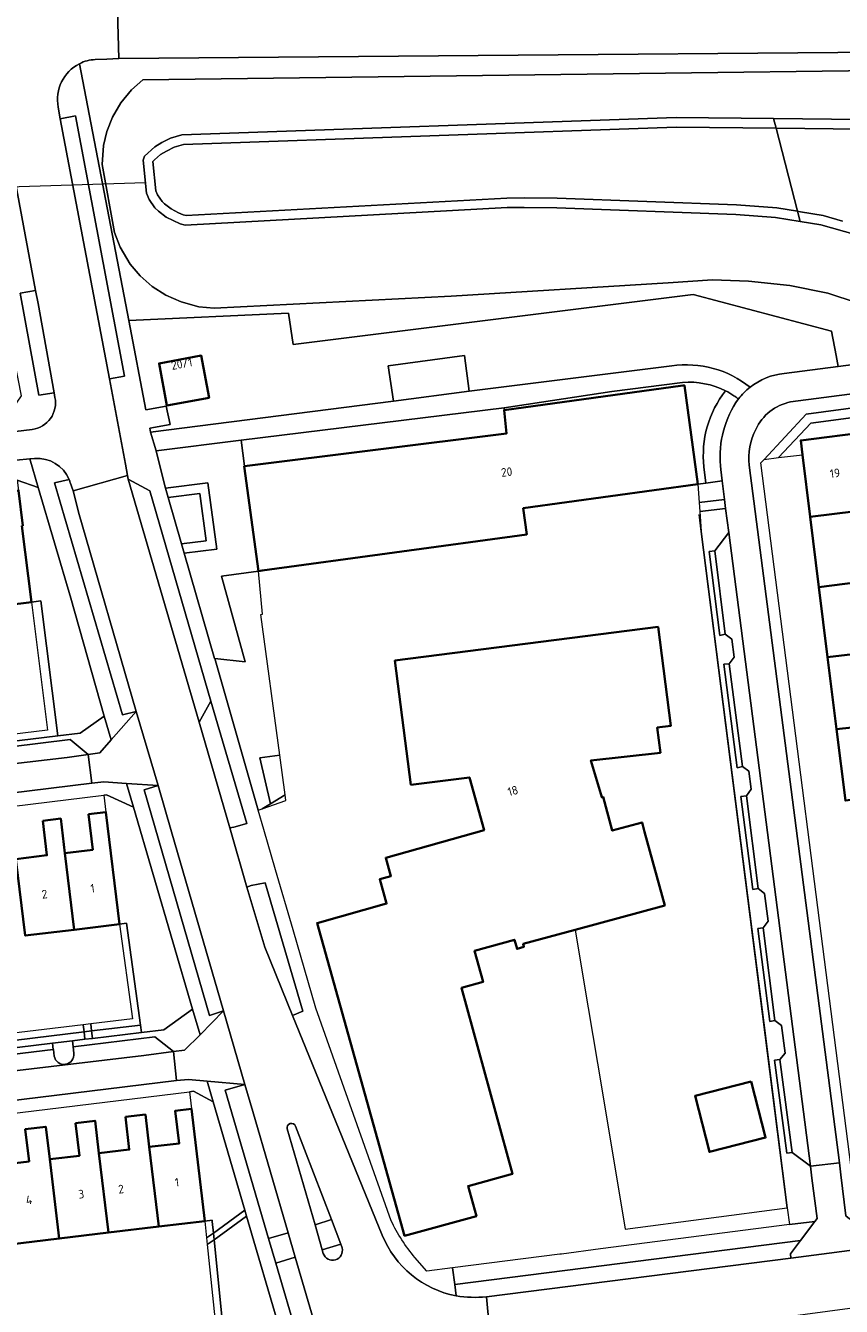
# Model space of a CAD drawing. Extents: x 151587 to 155483, y 462503 to 464608.
# Tile 50 of 236: x 152531 to 152617, y 463605 to 463739. Entities that reach past the tile are written whole.
import ezdxf
from ezdxf.enums import TextEntityAlignment as Align

# ---------------------------------------------------------------- set-up
doc = ezdxf.new("R2010")
doc.units = 0
doc.header["$LTSCALE"] = 0.5
for name, color, linetype, lineweight in [('B-RO-GR-BEPLANTING_CULTUUR_BODEMBEDEKKER-GV', 251, 'CONTINUOUS', 18), ('B-RO-GR-BEPLANTING_CULTUUR_HEESTERS-GV', 251, 'CONTINUOUS', 18), ('B-RO-GR-GROENVOORZIENING-GV', 251, 'CONTINUOUS', 18), ('B-RO-GR-HAAG-GV', 251, 'CONTINUOUS', 13), ('B-RO-IE-TERREINAFSCHEIDING_KUNSTMATIG_HEKWERK-G', 251, 'IE-TERREINAFSCHEIDING-KUNSTMATIG', 18), ('B-RO-KW-KUNSTWERK_DUIKER-G', 251, 'CONTINUOUS', 18), ('B-RO-OG-BEBOUWING-GV', 6, 'CONTINUOUS', 35), ('B-RO-OG-BEBOUWING-T18', 1, 'CONTINUOUS', 18), ('B-RO-OG-TERREIN_CULTUURSCHEIDING-GV', 251, 'CONTINUOUS', 18), ('B-RO-OG-WATER-GV', 251, 'CONTINUOUS', 18), ('B-RO-OG-WATER_SLOOT-GV', 251, 'CONTINUOUS', 18), ('B-RO-VH-VERHARDING_ASFALT-GV', 251, 'CONTINUOUS', 18), ('B-RO-VH-VERHARDING_BETONSTRAATSTEEN-GV', 251, 'CONTINUOUS', 18), ('B-RO-VH-VERHARDING_STRAATBAKSTEEN-GV', 251, 'CONTINUOUS', 18), ('B-RO-VH-VERHARDING_TEGEL-GV', 251, 'CONTINUOUS', 18)]:
    doc.layers.add(name, color=color, linetype=linetype, lineweight=lineweight)
doc.styles.add('NLCS-ISO-M200-T18', font='NLCS-ISO.ttf', dxfattribs={"height": 0.36})
doc.linetypes.add('IE-TERREINAFSCHEIDING-KUNSTMATIG', pattern='A,4,[82,NLCS.SHX,S=0.75,R=90,X=0,Y=0],4,-2', length=10)

msp = doc.modelspace()

# ---------------------------------------------------------------- linework, layer by layer
at = {"layer": 'B-RO-GR-BEPLANTING_CULTUUR_BODEMBEDEKKER-GV', "flags": 128}
for points in [[(152599.937, 463701.579), (152592.552, 463700.614), (152581.279, 463698.925), (152581.307, 463698.692), (152599.976, 463701.248), (152600.132, 463701.269), (152601.547, 463690.931), (152602.375, 463691.044), (152602.172, 463692.754)], [(152602.172, 463692.754), (152602.375, 463691.044), (152604.091, 463691.279), (152603.94, 463692.479), (152603.891, 463692.874)]]:
    msp.add_lwpolyline(points, dxfattribs=at)
at = {"layer": 'B-RO-GR-BEPLANTING_CULTUUR_BODEMBEDEKKER-GV'}
for points in [[(152604.429, 463700.692, 0.1369338), (152599.937, 463701.579)], [(152604.429, 463700.692, 0.1976531), (152602.172, 463692.754)], [(152602.172, 463692.754, -0.1976531), (152604.429, 463700.692)], [(152605.303, 463700.184, 0.0301897), (152604.429, 463700.692)], [(152603.891, 463692.874, -0.1744283), (152605.768, 463699.852)], [(152605.768, 463699.852, 0.0164804), (152605.303, 463700.184)]]:
    msp.add_lwpolyline(points, format="xyb", dxfattribs=at)
at = {"layer": 'B-RO-GR-BEPLANTING_CULTUUR_BODEMBEDEKKER-GV', "flags": 128}
for points in [[(152609.973, 463693.718), (152612.479, 463694.028), (152612.295, 463695.519), (152619.361, 463696.405), (152631.078, 463697.862), (152630.859, 463699.651), (152613.341, 463697.316)], [(152544.939, 463694.446), (152545.364, 463692.734), (152545.909, 463690.536), (152550.34, 463691.087), (152551.267, 463684.15), (152547.866, 463683.725), (152551.027, 463672.727), (152551.058, 463672.724), (152554.217, 463672.383), (152551.746, 463681.33), (152555.609, 463681.859), (152554.144, 463692.824), (152554.146, 463692.824), (152553.806, 463695.539)], [(152532.605, 463690.605), (152530.424, 463691.365), (152530.552, 463690.298), (152530.994, 463686.602), (152530.905, 463686.592), (152531.895, 463678.636), (152532.887, 463678.76), (152534.655, 463664.659), (152536.985, 463664.943), (152539.512, 463666.73), (152536.001, 463679.03)], [(152601.681, 463689.02), (152604.333, 463689.345), (152604.091, 463691.279), (152602.375, 463691.044), (152601.547, 463690.931)], [(152551.058, 463672.724), (152555.587, 463656.905), (152555.992, 463657.044), (152556.864, 463657.574), (152555.779, 463662.376), (152557.838, 463662.655), (152555.852, 463677.346), (152556.035, 463677.371), (152555.609, 463681.859), (152551.746, 463681.33), (152554.217, 463672.383)], [(152543.407, 463633.686), (152545.728, 463633.97), (152548.738, 463636.111), (152542.563, 463657.202), (152539.729, 463658.51), (152539.462, 463658.477), (152539.678, 463656.696), (152541.096, 463644.986), (152541.839, 463645.088), (152543.301, 463634.455)], [(152548.405, 463627.493), (152548.619, 463625.712), (152550.027, 463613.981), (152550.773, 463614.059), (152550.786, 463613.933), (152550.909, 463612.726), (152554.206, 463615.102), (152550.89, 463626.443), (152548.823, 463627.544)], [(152554.384, 463614.491), (152554.206, 463615.102), (152550.909, 463612.726), (152550.98, 463612.037)], [(152552.188, 463600.206), (152552.243, 463599.67), (152555.557, 463600.08), (152557.882, 463602.527), (152554.384, 463614.491), (152550.98, 463612.037)]]:
    msp.add_lwpolyline(points, close=True, dxfattribs=at)
at = {"layer": 'B-RO-GR-BEPLANTING_CULTUUR_HEESTERS-GV', "flags": 128}
for points in [[(152540.06, 463701.955), (152541.609, 463702.229), (152536.491, 463729.402), (152534.912, 463729.103)], [(152546.174, 463689.561), (152547.584, 463684.698), (152550.142, 463685.017), (152549.48, 463689.972)], [(152534.655, 463664.659), (152532.887, 463678.76), (152531.895, 463678.636), (152533.575, 463665.236), (152518.344, 463663.396), (152518.431, 463662.681), (152519.418, 463662.801), (152523.739, 463663.328)], [(152534.099, 463632.547), (152536.192, 463632.803), (152537.491, 463632.962), (152537.396, 463633.739), (152526.585, 463632.427), (152526.682, 463631.639)], [(152538.191, 463633.835), (152537.396, 463633.739), (152537.491, 463632.962), (152538.285, 463633.059)], [(152538.285, 463633.059), (152543.407, 463633.686), (152543.301, 463634.455), (152538.191, 463633.835)]]:
    msp.add_lwpolyline(points, close=True, dxfattribs=at)
at = {"layer": 'B-RO-GR-GROENVOORZIENING-GV', "flags": 128}
for points in [[(152630.737, 463700.644), (152612.853, 463698.26), (152608.448, 463693.53), (152609.973, 463693.718), (152613.341, 463697.316), (152630.859, 463699.651)], [(152546.174, 463689.561), (152549.48, 463689.972), (152550.142, 463685.017), (152547.584, 463684.698), (152547.866, 463683.725), (152551.267, 463684.15), (152550.34, 463691.087), (152545.909, 463690.536)], [(152543.301, 463634.455), (152541.839, 463645.088), (152541.096, 463644.986), (152542.454, 463635.108), (152538.1, 463634.58), (152538.191, 463633.835)], [(152526.494, 463633.172), (152526.585, 463632.427), (152537.396, 463633.739), (152537.306, 463634.483)], [(152537.396, 463633.739), (152538.191, 463633.835), (152538.1, 463634.58), (152537.306, 463634.483)], [(152550.909, 463612.726), (152550.786, 463613.933), (152550.773, 463614.059), (152550.027, 463613.981), (152550.207, 463612.22)], [(152550.98, 463612.037), (152550.909, 463612.726), (152550.207, 463612.22), (152550.277, 463611.531)], [(152552.188, 463600.206), (152550.98, 463612.037), (152550.277, 463611.531), (152551.367, 463600.863), (152545.681, 463600.178), (152545.771, 463599.433)]]:
    msp.add_lwpolyline(points, close=True, dxfattribs=at)
msp.add_lwpolyline([(152536.335, 463631.516), (152536.25, 463632.189), (152536.192, 463632.803), (152534.099, 463632.547), (152534.17, 463631.903), (152534.194, 463631.906), (152534.278, 463631.214)], dxfattribs=at)
at = {"layer": 'B-RO-GR-GROENVOORZIENING-GV'}
msp.add_lwpolyline([(152534.278, 463631.214, 0.9810911), (152536.335, 463631.516)], format="xyb", dxfattribs=at)
at = {"layer": 'B-RO-GR-HAAG-GV', "flags": 128}
for points in [[(152630.737, 463700.644), (152612.853, 463698.26), (152608.448, 463693.53), (152609.973, 463693.718), (152613.341, 463697.316), (152630.859, 463699.651)], [(152547.866, 463683.725), (152551.267, 463684.15), (152550.34, 463691.087), (152545.909, 463690.536), (152546.174, 463689.561), (152549.48, 463689.972), (152550.142, 463685.017), (152547.584, 463684.698)], [(152543.301, 463634.455), (152541.839, 463645.088), (152541.096, 463644.986), (152542.454, 463635.108), (152538.1, 463634.58), (152538.191, 463633.835)], [(152537.306, 463634.483), (152526.494, 463633.172), (152526.585, 463632.427), (152537.396, 463633.739)], [(152537.396, 463633.739), (152538.191, 463633.835), (152538.1, 463634.58), (152537.306, 463634.483)], [(152550.207, 463612.22), (152550.909, 463612.726), (152550.786, 463613.933), (152550.773, 463614.059), (152550.027, 463613.981)], [(152550.277, 463611.531), (152550.98, 463612.037), (152550.909, 463612.726), (152550.207, 463612.22)], [(152550.98, 463612.037), (152550.277, 463611.531), (152551.367, 463600.863), (152545.681, 463600.178), (152545.771, 463599.433), (152552.188, 463600.206)]]:
    msp.add_lwpolyline(points, close=True, dxfattribs=at)
at = {"layer": 'B-RO-IE-TERREINAFSCHEIDING_KUNSTMATIG_HEKWERK-G', "flags": 128}
for points in [[(152601.893, 463685.994), (152601.666, 463687.781)], [(152591.524, 463627.583), (152593.947, 463613.144), (152610.87, 463615.359), (152601.893, 463685.994)], [(152555.609, 463681.859), (152551.746, 463681.33), (152554.217, 463672.383)], [(152588.7, 463644.407), (152589.582, 463639.151)], [(152589.582, 463639.151), (152591.524, 463627.583)]]:
    msp.add_lwpolyline(points, dxfattribs=at)
at = {"layer": 'B-RO-KW-KUNSTWERK_DUIKER-G', "flags": 128}
msp.add_lwpolyline([(152543.816, 463722.429), (152521.759, 463721.711)], dxfattribs=at)
at = {"layer": 'B-RO-OG-BEBOUWING-GV', "flags": 128}
for points in [[(152550.465, 463699.976), (152549.651, 463704.381), (152545.245, 463703.567), (152546.059, 463699.162)], [(152556.006, 463681.913), (152583.65, 463685.696), (152583.288, 463688.433), (152601.547, 463690.931), (152600.132, 463701.269), (152599.976, 463701.248), (152581.307, 463698.692), (152581.556, 463696.249), (152554.146, 463692.824), (152554.144, 463692.824), (152555.609, 463681.859)], [(152612.479, 463694.028), (152613.283, 463687.535), (152620.349, 463688.409), (152619.361, 463696.405), (152612.295, 463695.519)], [(152531.895, 463678.636), (152530.905, 463686.592), (152530.994, 463686.602), (152530.552, 463690.298), (152528.398, 463690.041), (152528.829, 463686.441), (152525.766, 463686.075), (152526.771, 463677.998)], [(152613.283, 463687.535), (152614.189, 463680.206), (152621.257, 463681.08), (152620.699, 463685.586), (152620.349, 463688.409)], [(152621.257, 463681.08), (152614.189, 463680.206), (152615.095, 463672.884), (152622.168, 463673.71), (152621.586, 463678.415), (152628.778, 463679.308), (152628.339, 463681.955)], [(152595.974, 463654.651), (152595.71, 463655.622), (152592.584, 463654.772), (152591.628, 463658.288), (152591.484, 463658.248), (152590.361, 463662.087), (152597.626, 463662.9), (152597.289, 463665.519), (152598.708, 463665.701), (152597.379, 463676.046), (152569.885, 463672.515), (152571.55, 463659.552), (152577.66, 463660.318), (152579.202, 463654.81), (152568.927, 463651.933), (152569.466, 463650.007), (152568.291, 463649.678), (152569.002, 463647.135), (152561.75, 463645.105), (152570.893, 463612.444), (152578.393, 463614.498), (152577.533, 463617.639), (152582.166, 463618.908), (152576.842, 463638.346), (152579.1, 463638.965), (152578.212, 463642.221), (152582.369, 463643.356), (152582.637, 463642.407), (152583.367, 463642.64), (152583.287, 463642.934), (152588.7, 463644.407), (152598.068, 463646.957)], [(152615.095, 463672.884), (152616.027, 463665.347), (152623.105, 463666.128), (152622.168, 463673.71)], [(152623.105, 463666.128), (152616.027, 463665.347), (152616.949, 463657.893), (152624.016, 463658.762)], [(152537.854, 463656.475), (152538.303, 463652.767), (152535.395, 463652.414), (152536.364, 463644.413), (152541.096, 463644.986), (152539.678, 463656.696)], [(152533.075, 463655.798), (152533.513, 463652.186), (152530.28, 463651.795), (152531.248, 463643.794), (152536.364, 463644.413), (152535.395, 463652.414), (152534.958, 463656.026)], [(152607.117, 463628.559), (152601.246, 463627.06), (152602.743, 463621.199), (152608.613, 463622.699)], [(152550.027, 463613.981), (152548.619, 463625.712), (152546.929, 463625.509), (152547.339, 463622.095), (152544.208, 463621.719), (152545.207, 463613.402)], [(152536.5, 463624.21), (152536.909, 463620.802), (152533.811, 463620.431), (152534.805, 463612.153), (152539.946, 463612.771), (152538.95, 463621.073), (152538.544, 463624.456)], [(152541.718, 463624.856), (152542.126, 463621.454), (152538.95, 463621.073), (152539.946, 463612.771), (152545.207, 463613.402), (152544.208, 463621.719), (152543.802, 463625.106)], [(152528.373, 463619.824), (152529.372, 463611.501), (152534.805, 463612.153), (152533.811, 463620.431), (152533.403, 463623.83), (152531.244, 463623.571), (152531.647, 463620.217)]]:
    msp.add_lwpolyline(points, close=True, dxfattribs=at)
at = {"layer": 'B-RO-OG-TERREIN_CULTUURSCHEIDING-GV', "flags": 128}
for points in [[(152657.876, 463736.398), (152541.034, 463735.411), (152539.769, 463735.346), (152538.555, 463735.292)], [(152536.927, 463734.854), (152542.061, 463708.044), (152558.753, 463708.818), (152559.257, 463705.53), (152601.032, 463710.774), (152615.512, 463706.926), (152615.981, 463704.382), (152616.19, 463703.252)], [(152618.168, 463709.876), (152615.122, 463710.887), (152611.13, 463711.692), (152606.819, 463712.155), (152603.07, 463712.286), (152598.422, 463711.961), (152575.751, 463710.587), (152551, 463709.33), (152549.393, 463709.485), (152547.542, 463709.98), (152545.936, 463710.674), (152544.52, 463711.595), (152543.266, 463712.699), (152542.224, 463713.931), (152541.161, 463715.714), (152540.588, 463717.221), (152539.275, 463724.352), (152539.413, 463726.317), (152539.779, 463727.781), (152540.363, 463729.279), (152541.241, 463730.775), (152542.371, 463732.128), (152543.544, 463733.195), (152674.62, 463734.857)], [(152616.19, 463703.252), (152682.759, 463711.888)], [(152610.547, 463702.52), (152616.19, 463703.252), (152615.981, 463704.382), (152615.512, 463706.926), (152601.032, 463710.774), (152559.257, 463705.53), (152558.753, 463708.818), (152542.061, 463708.044), (152543.848, 463698.712), (152545.986, 463699.111), (152546.402, 463697.181), (152544.253, 463696.792), (152544.355, 463696.384)], [(152544.355, 463696.384), (152569.728, 463699.606), (152569.179, 463703.316), (152577.137, 463704.395), (152577.645, 463700.65), (152598.805, 463703.299)], [(152535.834, 463691.429), (152534.307, 463691.096), (152541.419, 463666.856), (152542.85, 463667.218), (152536.806, 463688.025), (152536.286, 463690.161), (152536.253, 463690.254), (152535.948, 463691.119)], [(152579.437, 463606.082), (152611.233, 463610.1), (152611.209, 463610.564), (152612.261, 463611.963), (152576.131, 463607.344), (152576.28, 463606.157)]]:
    msp.add_lwpolyline(points, dxfattribs=at)
at = {"layer": 'B-RO-OG-TERREIN_CULTUURSCHEIDING-GV'}
for points in [[(152538.555, 463735.292, 0.1315151), (152536.927, 463734.854)], [(152598.805, 463703.299, -0.208354), (152606.998, 463701.068)], [(152606.998, 463701.068, -0.1414105), (152610.547, 463702.52)], [(152535.948, 463691.119, 0.0269123), (152535.834, 463691.429)], [(152576.28, 463606.157, 0.064936), (152579.437, 463606.082)]]:
    msp.add_lwpolyline(points, format="xyb", dxfattribs=at)
at = {"layer": 'B-RO-OG-TERREIN_CULTUURSCHEIDING-GV', "flags": 128}
for points in [[(152532.332, 463711.184), (152530.713, 463710.886), (152532.66, 463700.228), (152534.27, 463700.489), (152532.586, 463709.821)], [(152550.465, 463699.976), (152546.059, 463699.162), (152545.245, 463703.567), (152549.651, 463704.381)], [(152609.573, 463634.924), (152609.05, 463634.828), (152607.805, 463644.533), (152608.347, 463644.591), (152608.875, 463645.29), (152608.508, 463648.192), (152607.837, 463648.724), (152607.268, 463648.597), (152606.011, 463658.338), (152606.606, 463658.396), (152607.1, 463659.094), (152606.845, 463660.975), (152606.199, 463661.458), (152605.641, 463661.329), (152604.255, 463672.145), (152604.809, 463672.184), (152605.327, 463672.877), (152605.068, 463674.743), (152604.396, 463675.275), (152603.847, 463675.155), (152602.731, 463683.928), (152603.318, 463683.971), (152604.768, 463685.885), (152604.42, 463688.415), (152601.746, 463688.087), (152601.893, 463685.994), (152607.17, 463644.472), (152608.414, 463634.685), (152610.87, 463615.359), (152611.097, 463613.608), (152613.775, 463613.951), (152613.997, 463614.257), (152613.435, 463618.452), (152613.303, 463619.711), (152611.401, 463621.155), (152610.832, 463621.075), (152609.556, 463630.779), (152610.111, 463630.853), (152610.642, 463631.517), (152610.261, 463634.399)], [(152550.643, 463668.282), (152549.415, 463666.098), (152552.626, 463655.041), (152553.064, 463655.128), (152554.398, 463655.502)], [(152545.134, 463659.462), (152543.669, 463659.018), (152550.509, 463635.468), (152551.982, 463635.949), (152546.522, 463654.642)], [(152559.185, 463635.458), (152560.247, 463635.888), (152556.309, 463649.294), (152554.868, 463649.017), (152554.422, 463648.85), (152556.279, 463642.601)], [(152556.685, 463612.165), (152558.723, 463612.764), (152555.033, 463625.412), (152554.206, 463628.238), (152552.136, 463627.647)], [(152561.754, 463602.377), (152559.471, 463610.202), (152557.447, 463609.57), (152559.711, 463601.864)]]:
    msp.add_lwpolyline(points, close=True, dxfattribs=at)
at = {"layer": 'B-RO-OG-WATER-GV', "flags": 128}
for points in [[(152636.559, 463727.828), (152609.703, 463728.122), (152611.945, 463719.45), (152612.275, 463719.398), (152614.628, 463718.992), (152616.645, 463718.411)], [(152616.645, 463718.411), (152614.628, 463718.992), (152612.275, 463719.398), (152611.945, 463719.45), (152612.223, 463718.377), (152614.399, 463718.017), (152617.971, 463717.034)]]:
    msp.add_lwpolyline(points, dxfattribs=at)
at = {"layer": 'B-RO-OG-WATER_SLOOT-GV', "flags": 128}
for points in [[(152674.62, 463734.857), (152543.544, 463733.195), (152542.371, 463732.128), (152541.241, 463730.775), (152540.363, 463729.279), (152539.779, 463727.781), (152539.413, 463726.317), (152539.275, 463724.352), (152540.588, 463717.221), (152541.161, 463715.714), (152542.224, 463713.931), (152543.266, 463712.699), (152544.52, 463711.595), (152545.936, 463710.674), (152547.542, 463709.98), (152549.393, 463709.485), (152551, 463709.33), (152575.751, 463710.587), (152598.422, 463711.961), (152603.07, 463712.286), (152606.819, 463712.155), (152611.13, 463711.692), (152615.122, 463710.887), (152618.168, 463709.876)], [(152617.971, 463717.034), (152614.399, 463718.017), (152612.223, 463718.377), (152609.652, 463718.802), (152605.506, 463719.122), (152586.813, 463719.809), (152583.386, 463719.856), (152581.603, 463719.831), (152547.978, 463718.008), (152547.432, 463718.137), (152545.972, 463718.842), (152545.17, 463719.447), (152544.785, 463719.804), (152544.192, 463720.692), (152543.934, 463721.345), (152543.559, 463724.788), (152543.729, 463725.193), (152544.791, 463726.185), (152545.528, 463726.621), (152546.446, 463727.073), (152547.606, 463727.433), (152599.277, 463729.236), (152609.443, 463729.125), (152645.826, 463728.727)]]:
    msp.add_lwpolyline(points, dxfattribs=at)
for points in [[(152611.945, 463719.45), (152609.774, 463719.795), (152605.57, 463720.12), (152586.82, 463720.809), (152583.386, 463720.856), (152581.56, 463720.831), (152548.065, 463719.015), (152547.755, 463719.088), (152547.271, 463719.304), (152546.499, 463719.696), (152545.814, 463720.213), (152545.552, 463720.456), (152545.082, 463721.16), (152544.913, 463721.587), (152544.581, 463724.637), (152544.758, 463724.824), (152545.379, 463725.371), (152546.007, 463725.742), (152546.818, 463726.142), (152547.775, 463726.439), (152599.279, 463728.236), (152609.703, 463728.122), (152609.443, 463729.125), (152599.277, 463729.236), (152547.606, 463727.433), (152546.446, 463727.073), (152545.528, 463726.621), (152544.791, 463726.185), (152543.729, 463725.193), (152543.559, 463724.788), (152543.934, 463721.345), (152544.192, 463720.692), (152544.785, 463719.804), (152545.17, 463719.447), (152545.972, 463718.842), (152547.432, 463718.137), (152547.978, 463718.008), (152581.603, 463719.831), (152583.386, 463719.856), (152586.813, 463719.809), (152605.506, 463719.122), (152609.652, 463718.802), (152612.223, 463718.377)], [(152675.112, 463729.112), (152674.696, 463729.106), (152645.826, 463728.727), (152609.443, 463729.125), (152609.703, 463728.122), (152636.559, 463727.828), (152645.828, 463727.727), (152675.125, 463728.112)], [(152611.945, 463719.45), (152609.703, 463728.122), (152599.279, 463728.236), (152547.775, 463726.439), (152546.818, 463726.142), (152546.007, 463725.742), (152545.379, 463725.371), (152544.758, 463724.824), (152544.581, 463724.637), (152544.913, 463721.587), (152545.082, 463721.16), (152545.552, 463720.456), (152545.814, 463720.213), (152546.499, 463719.696), (152547.271, 463719.304), (152547.755, 463719.088), (152548.065, 463719.015), (152581.56, 463720.831), (152583.386, 463720.856), (152586.82, 463720.809), (152605.57, 463720.12), (152609.774, 463719.795)]]:
    msp.add_lwpolyline(points, close=True, dxfattribs=at)
at = {"layer": 'B-RO-VH-VERHARDING_ASFALT-GV', "flags": 128}
for points in [[(152568.55, 463612.515), (152559.185, 463635.458), (152556.279, 463642.601), (152554.422, 463648.85), (152552.626, 463655.041), (152549.415, 463666.098), (152541.997, 463691.481), (152541.929, 463691.844), (152536.253, 463690.254), (152536.286, 463690.161), (152536.806, 463688.025), (152542.85, 463667.218), (152545.134, 463659.462), (152546.522, 463654.642), (152551.982, 463635.949), (152554.202, 463628.252), (152554.206, 463628.238), (152555.033, 463625.412), (152558.723, 463612.764), (152559.471, 463610.202), (152561.754, 463602.377)], [(152562.396, 463610.598), (152562.276, 463610.989), (152561.559, 463613.597), (152558.623, 463623.6)], [(152559.504, 463623.882), (152563.247, 463614.129), (152564.229, 463611.555), (152564.36, 463611.169)], [(152578.738, 463599.903), (152580.066, 463600.083), (152579.588, 463604.537), (152579.437, 463606.082)]]:
    msp.add_lwpolyline(points, dxfattribs=at)
at = {"layer": 'B-RO-VH-VERHARDING_ASFALT-GV'}
for points in [[(152558.623, 463623.6, -0.9418889), (152559.504, 463623.882)], [(152576.28, 463606.157, -0.2533957), (152568.55, 463612.515)], [(152564.36, 463611.169, -0.9699802), (152562.396, 463610.598)], [(152579.437, 463606.082, -0.064936), (152576.28, 463606.157)]]:
    msp.add_lwpolyline(points, format="xyb", dxfattribs=at)
at = {"layer": 'B-RO-VH-VERHARDING_BETONSTRAATSTEEN-GV', "flags": 128}
for points in [[(152550.643, 463668.282), (152544.268, 463690.249), (152541.997, 463691.481), (152549.415, 463666.098)], [(152610.111, 463630.853), (152611.401, 463621.155), (152613.303, 463619.711), (152604.768, 463685.885), (152603.318, 463683.971), (152604.396, 463675.275), (152605.068, 463674.743), (152605.327, 463672.877), (152604.809, 463672.184), (152606.199, 463661.458), (152606.845, 463660.975), (152607.1, 463659.094), (152606.606, 463658.396), (152607.837, 463648.724), (152608.508, 463648.192), (152608.875, 463645.29), (152608.347, 463644.591), (152609.573, 463634.924), (152610.261, 463634.399), (152610.642, 463631.517)], [(152603.318, 463683.971), (152602.731, 463683.928), (152603.847, 463675.155), (152604.396, 463675.275)], [(152604.809, 463672.184), (152604.255, 463672.145), (152605.641, 463661.329), (152606.199, 463661.458)], [(152557.838, 463662.655), (152555.779, 463662.376), (152556.864, 463657.574), (152558.399, 463658.508)], [(152558.399, 463658.508), (152556.864, 463657.574), (152555.992, 463657.044), (152558.482, 463657.895)], [(152606.606, 463658.396), (152606.011, 463658.338), (152607.268, 463648.597), (152607.837, 463648.724)], [(152609.05, 463634.828), (152609.573, 463634.924), (152608.347, 463644.591), (152607.805, 463644.533)], [(152611.401, 463621.155), (152610.111, 463630.853), (152609.556, 463630.779), (152610.832, 463621.075)]]:
    msp.add_lwpolyline(points, close=True, dxfattribs=at)
for points in [[(152523.067, 463660.942), (152535.627, 463662.413), (152537.841, 463662.697), (152535.943, 463664.278), (152523.807, 463662.772), (152523.877, 463662.018)], [(152513.241, 463627.615), (152524.245, 463628.96), (152543.632, 463631.275), (152546.739, 463631.687), (152544.804, 463633.208), (152536.25, 463632.189), (152536.335, 463631.516)], [(152534.278, 463631.214), (152534.194, 463631.906), (152534.17, 463631.903), (152513.997, 463629.446)], [(152564.36, 463611.169), (152564.229, 463611.555), (152562.276, 463610.989)], [(152562.276, 463610.989), (152562.396, 463610.598)]]:
    msp.add_lwpolyline(points, dxfattribs=at)
at = {"layer": 'B-RO-VH-VERHARDING_BETONSTRAATSTEEN-GV'}
for points in [[(152536.335, 463631.516, -0.9810911), (152534.278, 463631.214)], [(152562.396, 463610.598, 0.9699802), (152564.36, 463611.169)]]:
    msp.add_lwpolyline(points, format="xyb", dxfattribs=at)
at = {"layer": 'B-RO-VH-VERHARDING_STRAATBAKSTEEN-GV', "flags": 128}
for points in [[(152538.555, 463735.292), (152539.769, 463735.346), (152541.034, 463735.411), (152540.904, 463740.351), (152540.352, 463740.389), (152539.64, 463740.524), (152538.596, 463740.816)], [(152589.774, 463740.856), (152583.372, 463740.798), (152547.163, 463740.457), (152540.904, 463740.351), (152541.034, 463735.411), (152657.876, 463736.398), (152675.021, 463736.543), (152697.788, 463736.779), (152699.749, 463736.788), (152701.913, 463736.785), (152704.675, 463736.78), (152704.424, 463741.845), (152703.438, 463741.828), (152667.223, 463741.489), (152665.068, 463741.494)], [(152534.357, 463700.009), (152534.27, 463700.489), (152532.66, 463700.228), (152530.713, 463710.886), (152532.332, 463711.184), (152530.439, 463721.307), (152528.816, 463721.041), (152526.986, 463730.941), (152528.587, 463731.213), (152528.041, 463734.133)], [(152528.041, 463734.133), (152528.587, 463731.213), (152530.439, 463721.307), (152532.332, 463711.184), (152532.586, 463709.821), (152534.27, 463700.489), (152534.357, 463700.009)], [(152569.495, 463614.016), (152561.609, 463636.226), (152559.233, 463644.401), (152557.413, 463650.662), (152556.166, 463654.881), (152555.587, 463656.905), (152551.058, 463672.724), (152551.027, 463672.727), (152547.866, 463683.725), (152547.584, 463684.698), (152546.174, 463689.561), (152545.909, 463690.536), (152545.364, 463692.734), (152544.939, 463694.446), (152544.355, 463696.384), (152544.253, 463696.792), (152546.402, 463697.181), (152545.986, 463699.111), (152543.848, 463698.712), (152542.061, 463708.044), (152536.927, 463734.854)], [(152535.948, 463691.119), (152536.253, 463690.254), (152541.929, 463691.844), (152541.731, 463693.023), (152540.06, 463701.955), (152534.912, 463729.103), (152534.702, 463730.316)], [(152534.702, 463730.316), (152534.912, 463729.103), (152536.491, 463729.402), (152541.609, 463702.229), (152540.06, 463701.955), (152541.731, 463693.023), (152541.929, 463691.844), (152541.997, 463691.481), (152544.268, 463690.249), (152550.643, 463668.282), (152554.398, 463655.502), (152553.064, 463655.128), (152552.626, 463655.041), (152554.422, 463648.85), (152554.868, 463649.017), (152556.309, 463649.294), (152560.247, 463635.888), (152559.185, 463635.458), (152568.55, 463612.515)], [(152710.08, 463715.436), (152706.423, 463714.959), (152698.303, 463713.851), (152696.316, 463713.607), (152682.759, 463711.888), (152616.19, 463703.252), (152610.547, 463702.52)], [(152529.414, 463707.461), (152530.815, 463700.169), (152529.99, 463698.957), (152530.231, 463696.433), (152531.989, 463696.666)], [(152611.23, 463699.54), (152654.629, 463705.2), (152669.245, 463707.067), (152669.476, 463707.105)], [(152654.629, 463705.2), (152611.23, 463699.54)], [(152598.805, 463703.299), (152577.645, 463700.65), (152569.728, 463699.606), (152544.355, 463696.384), (152544.939, 463694.446), (152553.806, 463695.539), (152581.279, 463698.925), (152592.552, 463700.614), (152599.937, 463701.579)], [(152606.894, 463692.921), (152616.322, 463620.047), (152616.475, 463618.792), (152617.013, 463614.527), (152617.389, 463614.228), (152623.118, 463615.234), (152617.768, 463618.038), (152617.571, 463619.572), (152608.119, 463693.176), (152608.448, 463693.53), (152612.853, 463698.26), (152630.737, 463700.644), (152632.738, 463700.892), (152651.999, 463703.315), (152653.148, 463703.46), (152653.306, 463703.372), (152658.121, 463700.684), (152661.033, 463701.11)], [(152531.989, 463696.666), (152530.231, 463696.433), (152529.041, 463696.255), (152529.041, 463696.238), (152529.358, 463693.312), (152530.298, 463693.465), (152531.73, 463693.585), (152532.227, 463693.626)], [(152532.227, 463693.626), (152531.73, 463693.585), (152532.605, 463690.605), (152536.001, 463679.03), (152539.512, 463666.73), (152540.223, 463664.231), (152542.85, 463667.218)], [(152603.891, 463692.874), (152603.94, 463692.479), (152604.091, 463691.279), (152604.333, 463689.345), (152604.42, 463688.415), (152604.768, 463685.885), (152613.303, 463619.711), (152616.322, 463620.047), (152606.894, 463692.921)], [(152542.85, 463667.218), (152541.419, 463666.856), (152534.307, 463691.096), (152535.834, 463691.429)], [(152447.249, 463648.559), (152538.201, 463659.703), (152537.841, 463662.697), (152535.627, 463662.413), (152523.067, 463660.942), (152523.037, 463660.937), (152520.755, 463660.657)], [(152447.718, 463647.248), (152451.438, 463647.685), (152539.462, 463658.477), (152539.729, 463658.51), (152542.563, 463657.202), (152541.836, 463659.684), (152539.467, 463659.844), (152538.201, 463659.703), (152447.249, 463648.559)], [(152467.344, 463621.999), (152454.854, 463620.6), (152456.947, 463617.64), (152547.067, 463628.658), (152546.739, 463631.687), (152543.632, 463631.275), (152524.245, 463628.96), (152513.241, 463627.615)], [(152576.28, 463606.157), (152576.131, 463607.344), (152575.908, 463609.085), (152573.218, 463608.737), (152571.978, 463610.17)]]:
    msp.add_lwpolyline(points, dxfattribs=at)
at = {"layer": 'B-RO-VH-VERHARDING_STRAATBAKSTEEN-GV'}
for points in [[(152534.702, 463730.316, -0.3399707), (152536.927, 463734.854)], [(152536.927, 463734.854, 0.3399707), (152534.702, 463730.316)], [(152536.927, 463734.854, -0.1315151), (152538.555, 463735.292)], [(152606.998, 463701.068, 0.208354), (152598.805, 463703.299)], [(152610.547, 463702.52, 0.1414105), (152606.998, 463701.068)], [(152599.937, 463701.579, -0.1369338), (152604.429, 463700.692)], [(152604.429, 463700.692, -0.0301897), (152605.303, 463700.184)], [(152605.768, 463699.852, -0.0572344), (152606.998, 463701.068)], [(152606.998, 463701.068, 0.0572344), (152605.768, 463699.852)], [(152534.357, 463700.009, -0.4354874), (152531.989, 463696.666)], [(152531.989, 463696.666, 0.4354874), (152534.357, 463700.009)], [(152605.768, 463699.852, 0.1744283), (152603.891, 463692.874)], [(152605.303, 463700.184, -0.0164804), (152605.768, 463699.852)], [(152611.23, 463699.54, 0.2374525), (152607.583, 463696.672)], [(152607.583, 463696.672, -0.2374525), (152611.23, 463699.54)], [(152607.583, 463696.672, 0.1383474), (152606.894, 463692.921)], [(152606.894, 463692.921, -0.1383474), (152607.583, 463696.672)], [(152532.227, 463693.626, -0.3263219), (152535.834, 463691.429)], [(152535.834, 463691.429, 0.3263219), (152532.227, 463693.626)], [(152535.834, 463691.429, -0.0269123), (152535.948, 463691.119)], [(152571.978, 463610.17, -0.0662281), (152569.495, 463614.016)], [(152568.55, 463612.515, 0.2533957), (152576.28, 463606.157)]]:
    msp.add_lwpolyline(points, format="xyb", dxfattribs=at)
at = {"layer": 'B-RO-VH-VERHARDING_STRAATBAKSTEEN-GV', "flags": 128}
for points in [[(152439.209, 463680.802), (152487.805, 463686.687), (152529.636, 463691.64), (152530.424, 463691.365), (152532.605, 463690.605), (152531.73, 463693.585), (152530.298, 463693.465), (152529.358, 463693.312), (152438.263, 463682.071)], [(152539.048, 463662.889), (152537.841, 463662.697), (152538.201, 463659.703), (152539.467, 463659.844), (152541.836, 463659.684), (152545.134, 463659.462), (152542.85, 463667.218), (152540.223, 463664.231)], [(152537.841, 463662.697), (152539.048, 463662.889), (152540.223, 463664.231), (152539.512, 463666.73), (152536.985, 463664.943), (152534.655, 463664.659), (152523.739, 463663.328), (152523.807, 463662.772), (152535.943, 463664.278)], [(152549.516, 463633.449), (152551.982, 463635.949), (152550.509, 463635.468), (152543.669, 463659.018), (152545.134, 463659.462), (152541.836, 463659.684), (152542.563, 463657.202), (152548.738, 463636.111)], [(152548.738, 463636.111), (152545.728, 463633.97), (152543.407, 463633.686), (152538.285, 463633.059), (152537.491, 463632.962), (152536.192, 463632.803), (152536.25, 463632.189), (152544.804, 463633.208), (152546.739, 463631.687), (152547.907, 463631.814), (152549.516, 463633.449)], [(152548.304, 463628.769), (152550.263, 463628.586), (152554.202, 463628.252), (152551.982, 463635.949), (152549.516, 463633.449), (152547.907, 463631.814), (152546.739, 463631.687), (152547.067, 463628.658)], [(152534.17, 463631.903), (152534.099, 463632.547), (152526.682, 463631.639), (152526.086, 463631.566), (152519.492, 463630.759), (152518.896, 463630.686), (152513.974, 463630.083), (152513.997, 463629.446)], [(152456.947, 463617.64), (152456.474, 463616.402), (152455.543, 463613.969), (152457.101, 463611.986), (152458.969, 463616.557), (152469.9, 463617.894), (152548.405, 463627.493), (152548.823, 463627.544), (152550.89, 463626.443), (152550.263, 463628.586), (152548.304, 463628.769), (152547.067, 463628.658)], [(152557.882, 463602.527), (152558.983, 463598.755), (152561.754, 463602.377), (152559.711, 463601.864), (152557.447, 463609.57), (152556.685, 463612.165), (152552.136, 463627.647), (152554.206, 463628.238), (152554.202, 463628.252), (152550.263, 463628.586), (152550.89, 463626.443), (152554.206, 463615.102), (152554.384, 463614.491)], [(152617.389, 463614.228), (152617.013, 463614.527), (152616.475, 463618.792), (152616.322, 463620.047), (152613.303, 463619.711), (152613.435, 463618.452), (152613.997, 463614.257), (152613.775, 463613.951), (152612.261, 463611.963), (152611.209, 463610.564), (152611.233, 463610.1), (152620.574, 463611.336), (152620.488, 463611.766)], [(152576.131, 463607.344), (152612.261, 463611.963), (152613.775, 463613.951), (152611.097, 463613.608), (152591.372, 463611.08), (152591.369, 463611.09), (152587.281, 463610.533), (152587.119, 463610.537), (152575.908, 463609.085)], [(152623.814, 463605.712), (152631.919, 463606.72), (152634.882, 463607.104), (152634.105, 463613.08), (152622.882, 463611.618), (152620.574, 463611.336), (152611.233, 463610.1), (152579.437, 463606.082), (152579.588, 463604.537), (152580.066, 463600.083), (152580.106, 463600.088), (152596.917, 463602.17), (152604.969, 463603.218), (152609.879, 463603.882), (152617.937, 463604.95)]]:
    msp.add_lwpolyline(points, close=True, dxfattribs=at)
at = {"layer": 'B-RO-VH-VERHARDING_TEGEL-GV', "flags": 128}
for points in [[(152569.728, 463699.606), (152577.645, 463700.65), (152577.137, 463704.395), (152569.179, 463703.316)], [(152581.279, 463698.925), (152553.806, 463695.539), (152554.146, 463692.824), (152581.556, 463696.249), (152581.307, 463698.692)], [(152604.42, 463688.415), (152604.333, 463689.345), (152601.681, 463689.02), (152601.746, 463688.087)], [(152562.276, 463610.989), (152564.229, 463611.555), (152563.247, 463614.129), (152561.559, 463613.597)], [(152558.723, 463612.764), (152556.685, 463612.165), (152557.447, 463609.57), (152559.471, 463610.202)]]:
    msp.add_lwpolyline(points, close=True, dxfattribs=at)
at = {"layer": 'B-RO-VH-VERHARDING_TEGEL-GV'}
msp.add_lwpolyline([(152559.504, 463623.882, 0.9418889), (152558.623, 463623.6)], format="xyb", dxfattribs=at)
at = {"layer": 'B-RO-VH-VERHARDING_TEGEL-GV', "flags": 128}
for points in [[(152558.623, 463623.6), (152561.559, 463613.597)], [(152561.559, 463613.597), (152563.247, 463614.129), (152559.504, 463623.882)]]:
    msp.add_lwpolyline(points, dxfattribs=at)

# ---------------------------------------------------------------- texts
at = {"layer": 'B-RO-OG-BEBOUWING-T18', "style": 'NLCS-ISO-M200-T18'}
for s, rotation, p in [('20/1', 10.5, (152547.605, 463703.515)), ('20', 7.1, (152581.555, 463692.218)), ('19', 7.1, (152615.863, 463692.095)), ('18', 15.7, (152582.207, 463658.914)), ('2', 6.9, (152533.267, 463648.127)), ('1', 6.9, (152538.286, 463648.736)), ('2', 6.8, (152541.26, 463617.321)), ('1', 6.8, (152547.108, 463618.039)), ('4', 6.8, (152531.643, 463616.188)), ('3', 6.8, (152537.102, 463616.797))]:
    msp.add_text(s, height=0.9, rotation=rotation, dxfattribs=at).set_placement(p, align=Align.MIDDLE)

doc.saveas('drawing.dxf')
